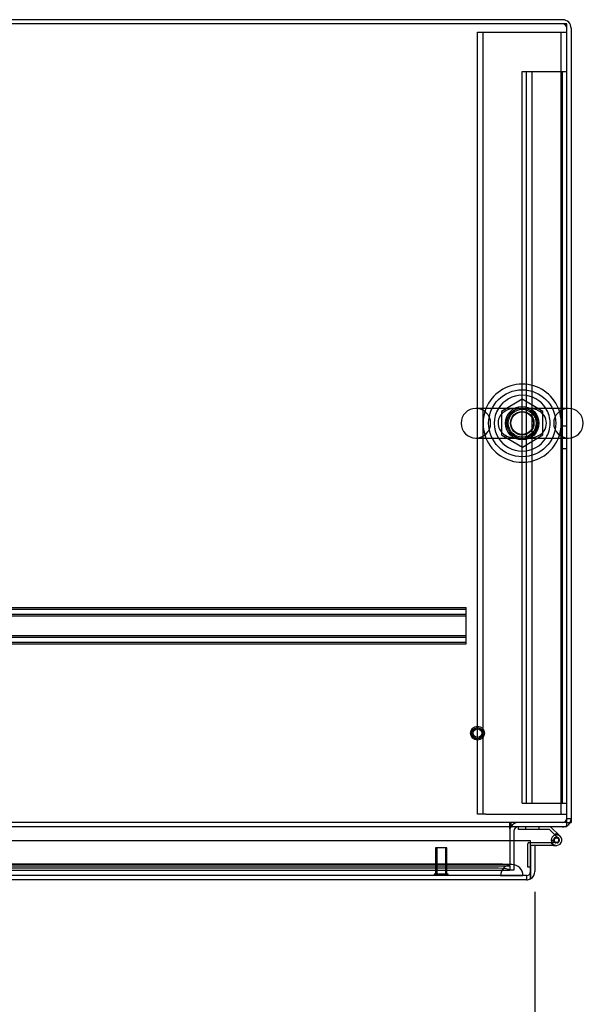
# Model space of a CAD drawing. Header units: inches. Extents: x 1 to 299, y -2 to 199.
# Tile 52 of 57: x 103 to 115, y 159 to 181. Entities that reach past the tile are written whole.
import ezdxf
from ezdxf.enums import TextEntityAlignment as Align
from ezdxf.lldxf.tags import DXFTag

# ---------------------------------------------------------------- set-up
doc = ezdxf.new("R2010")
doc.units = ezdxf.units.IN
doc.header["$MEASUREMENT"] = 0
for name, color, linetype in [('COM50677-2', 7, 'Continuous'), ('COM53964-1', 7, 'Continuous'), ('COM54746-48', 7, 'Continuous'), ('COM70215', 7, 'Continuous'), ('COM70220', 7, 'Continuous'), ('COM71196-5', 7, 'Continuous'), ('COM71210-10', 7, 'Continuous'), ('COM71298-1', 7, 'Continuous'), ('COM71299-1', 7, 'Continuous'), ('Default', 7, 'Continuous'), ('NTS18024', 7, 'Continuous'), ('SCS86414', 7, 'Continuous'), ('STD26258', 7, 'Continuous'), ('WAF25377', 7, 'Continuous'), ('WAM254785', 7, 'Continuous')]:
    doc.layers.add(name, color=color, linetype=linetype)
doc.styles.add('SEACAD_Times_New_Roman', font='times.ttf')
tags = doc.linetypes.add('HIDDEN2', pattern=[0.1875, 0.125, -0.0625]).pattern_tags.tags
tags[6:7] = [DXFTag(74, 4), DXFTag(75, 0), DXFTag(340, '0'), DXFTag(46, 0.0), DXFTag(50, 0.0), DXFTag(44, 0.0), DXFTag(45, 0.0)]
tags[4:5] = [DXFTag(74, 4), DXFTag(75, 0), DXFTag(340, '0'), DXFTag(46, 0.0), DXFTag(50, 0.0), DXFTag(44, 0.0), DXFTag(45, 0.0)]
doc.dimstyles.new('HAMMOND_(STH_-_300x200)', dxfattribs={"dimtxt": 1.5, "dimasz": 1.875, "dimexe": 0.75, "dimexo": 0.75, "dimgap": 0.375, "dimtad": 0, "dimtih": 1, "dimtoh": 1, "dimzin": 0, "dimdsep": 46, "dimtxsty": 'SEACAD_Times_New_Roman', "dimblk1": '_SE_FILLED', "dimblk2": '_SE_FILLED', "dimsah": 1, "dimcen": 0.75, "dimadec": 0, "dimazin": 0, "dimtfac": 0.8, "dimtofl": 0, "dimtmove": 0, "dimatfit": 3, "dimfxl": 1, "dimtolj": 1, "dimtzin": 0, "dimarcsym": 0})

# ---------------------------------------------------------------- blocks, each defined once
blk = doc.blocks.new('SE3')
at = {"layer": 'COM50677-2', "color": 7, "linetype": 'HIDDEN2'}
for p, q in [((112.82, 180.373), (113.005, 180.373)), ((112.82, 162.873), (112.82, 180.373)), ((112.945, 162.873), (112.945, 180.373)), ((113.005, 180.373), (114.635, 180.373)), ((114.635, 180.373), (114.82, 180.373)), ((114.695, 162.873), (114.695, 180.373)), ((113.005, 162.873), (112.82, 162.873)), ((113.005, 162.873), (114.635, 162.873)), ((114.635, 162.873), (114.82, 162.873))]:
    blk.add_line(p, q, dxfattribs=at)
blk.add_circle((113.82, 171.623), 0.375, dxfattribs=at)
at = {"layer": 'COM53964-1', "color": 7, "linetype": 'HIDDEN2'}
for p, q in [((113.82, 163.121), (113.82, 179.496)), ((113.82, 179.496), (113.958, 179.496)), ((113.915, 163.121), (113.915, 179.496)), ((113.958, 179.496), (114.682, 179.496)), ((114.041, 163.121), (114.041, 179.496)), ((114.682, 179.496), (114.82, 179.496)), ((114.725, 163.121), (114.725, 179.496)), ((114.82, 171.558), (114.725, 171.558)), ((114.725, 171.058), (114.82, 171.058)), ((113.82, 163.121), (113.958, 163.121)), ((113.958, 163.121), (114.682, 163.121)), ((114.682, 163.121), (114.82, 163.121))]:
    blk.add_line(p, q, dxfattribs=at)
at = {"layer": 'COM54746-48', "color": 7, "linetype": 'Continuous'}
for p, q in [((113.736, 162.53), (113.736, 162.592)), ((114.455, 162.592), (114.666, 162.38)), ((114.429, 162.53), (113.736, 162.53)), ((114.624, 162.335), (114.429, 162.53)), ((114.007, 162.239), (114.464, 162.239)), ((114.52, 162.177), (114.008, 162.177)), ((114.008, 162.177), (114.008, 162.175)), ((114.484, 162.239), (114.464, 162.239)), ((114.471, 162.294), (114.533, 162.294)), ((114.52, 162.177), (114.588, 162.177)), ((114.008, 161.689), (114.007, 161.689))]:
    blk.add_line(p, q, dxfattribs=at)
at = {"layer": 'COM54746-48', "color": 7, "linetype": 'HIDDEN2'}
for p, q in [((113.897, 162.592), (113.897, 162.53)), ((114.201, 162.53), (114.201, 162.592)), ((113.946, 161.689), (113.946, 162.214)), ((113.971, 162.239), (114.007, 162.239)), ((114.471, 162.283), (114.533, 162.289)), ((114.588, 162.239), (114.484, 162.239)), ((114.525, 162.282), (114.525, 162.307)), ((114.575, 162.357), (114.6, 162.357)), ((114.6, 162.232), (114.575, 162.232)), ((114.65, 162.307), (114.65, 162.282)), ((114.007, 161.689), (113.946, 161.689))]:
    blk.add_line(p, q, dxfattribs=at)
at = {"layer": 'COM54746-48', "color": 7, "linetype": 'Continuous'}
blk.add_circle((114.588, 162.294), 0.05, dxfattribs=at)
for radius, start, end in [(0.117, 107.0274, 180), (0.117, 180, 47.608), (0.135, 204.0421, 240.0736), (0.055, 48.8041, 180), (0.055, 180, 48.8041)]:
    blk.add_arc((114.588, 162.294), radius, start, end, dxfattribs=at)
at = {"layer": 'COM54746-48', "color": 7, "linetype": 'HIDDEN2'}
for centre, radius, start, end in [((114.588, 162.294), 0.135, 75.0294, 111.0142), ((114.588, 162.294), 0.117, 47.608, 107.0274), ((113.971, 162.214), 0.025, 90, 180), ((114.575, 162.307), 0.05, 90, 180), ((114.575, 162.282), 0.05, 180, 270), ((114.6, 162.307), 0.05, 0, 90), ((114.6, 162.282), 0.05, 270, 0)]:
    blk.add_arc(centre, radius, start, end, dxfattribs=at)
at = {"layer": 'COM70215', "color": 7, "linetype": 'HIDDEN2'}
for p, q in [((93.07, 167.5), (112.57, 167.5)), ((93.07, 167.46), (112.57, 167.46)), ((112.57, 167.457), (112.57, 167.5)), ((112.57, 166.73), (112.57, 167.457)), ((93.07, 167.352), (112.57, 167.352)), ((93.07, 167.312), (112.57, 167.312)), ((93.07, 166.875), (112.57, 166.875)), ((93.07, 166.835), (112.57, 166.835)), ((93.07, 166.727), (112.57, 166.727)), ((93.07, 166.687), (112.57, 166.687)), ((112.57, 166.687), (112.57, 166.73))]:
    blk.add_line(p, q, dxfattribs=at)
at = {"layer": 'COM70220', "color": 7, "linetype": 'HIDDEN2'}
for p, q in [((113.337, 161.75), (92.869, 161.75)), ((113.587, 161.75), (113.337, 161.75)), ((113.337, 161.504), (92.869, 161.504)), ((113.337, 161.502), (92.869, 161.502)), ((113.337, 161.501), (92.869, 161.501)), ((113.587, 161.504), (113.337, 161.504)), ((113.836, 161.502), (113.337, 161.502)), ((113.836, 161.501), (113.337, 161.501)), ((113.338, 161.502), (113.587, 161.504)), ((113.338, 161.501), (113.338, 161.502)), ((113.587, 161.504), (113.836, 161.502)), ((113.836, 161.502), (113.836, 161.501))]:
    blk.add_line(p, q, dxfattribs=at)
blk.add_arc((113.587, 161.5), 0.25, 0, 180, dxfattribs=at)
at = {"layer": 'COM71196-5', "color": 7, "linetype": 'Continuous'}
for p, q in [((114.007, 162.28), (92.198, 162.28)), ((114.007, 161.595), (114.007, 162.28)), ((114.103, 162.175), (114.008, 162.175)), ((114.008, 162.175), (114.008, 161.595)), ((114.103, 162.175), (114.103, 161.595)), ((114.007, 161.595), (114.007, 161.431)), ((114.008, 161.431), (114.008, 161.595)), ((113.913, 161.405), (92.293, 161.405))]:
    blk.add_line(p, q, dxfattribs=at)
at = {"layer": 'COM71196-5', "color": 7, "linetype": 'HIDDEN2'}
for q in [(92.293, 161.5), (113.913, 161.405)]:
    blk.add_line((113.913, 161.5), q, dxfattribs=at)
blk.add_arc((113.913, 161.595), 0.095, 270, 0, dxfattribs=at)
at = {"layer": 'COM71196-5', "color": 7, "linetype": 'Continuous'}
for start, end in [(300, 0), (270, 300)]:
    blk.add_arc((113.913, 161.595), 0.19, start, end, dxfattribs=at)
at = {"layer": 'COM71196-5', "color": 7, "linetype": 'HIDDEN2'}
blk.add_ellipse((113.913, 161.595), major_axis=(0, 0.095), ratio=0.999171, start_param=3.141593, end_param=4.712389, dxfattribs=at)
at = {"layer": 'COM71196-5', "color": 7, "linetype": 'Continuous'}
blk.add_ellipse((113.913, 161.595), major_axis=(0, 0.19), ratio=0.999171, start_param=3.141593, end_param=3.665191, dxfattribs=at)
at = {"layer": 'COM71210-10', "color": 7, "linetype": 'Continuous'}
for p, q in [((114.725, 180.652), (67.045, 180.652)), ((114.915, 180.462), (114.915, 171.949)), ((114.915, 171.297), (114.915, 162.687)), ((114.82, 162.687), (114.915, 162.687)), ((113.635, 162.497), (113.635, 162.28))]:
    blk.add_line(p, q, dxfattribs=at)
at = {"layer": 'COM71210-10', "color": 7, "linetype": 'HIDDEN2'}
for p, q in [((114.915, 171.949), (114.915, 171.297)), ((114.82, 162.782), (114.915, 162.782)), ((113.635, 162.28), (113.635, 161.625)), ((113.635, 161.625), (113.54, 161.625))]:
    blk.add_line(p, q, dxfattribs=at)
at = {"layer": 'COM71210-10', "color": 7, "linetype": 'Continuous'}
for centre, radius, start, end in [((114.725, 180.462), 0.19, 0, 90), ((113.73, 162.497), 0.19, 150, 180), ((113.73, 162.497), 0.095, 90, 180), ((114.725, 162.782), 0.19, 300, 330)]:
    blk.add_arc(centre, radius, start, end, dxfattribs=at)
at = {"layer": 'COM71210-10', "color": 7, "linetype": 'HIDDEN2'}
for centre, radius, start, end in [((114.725, 180.462), 0.095, 0, 90), ((113.73, 162.497), 0.19, 90, 150), ((114.725, 162.782), 0.095, 270, 0), ((114.725, 162.782), 0.19, 270, 300), ((114.725, 162.782), 0.19, 330, 0)]:
    blk.add_arc(centre, radius, start, end, dxfattribs=at)
at = {"layer": 'COM71298-1', "color": 7, "linetype": 'Continuous'}
for p, q in [((114.82, 180.557), (66.95, 180.557)), ((114.82, 171.955), (114.82, 180.557)), ((114.82, 162.735), (114.82, 171.292)), ((114.82, 162.592), (66.95, 162.592)), ((113.54, 162.544), (113.54, 162.592)), ((114.82, 162.592), (114.82, 162.735)), ((113.54, 162.544), (113.54, 162.28))]:
    blk.add_line(p, q, dxfattribs=at)
at = {"layer": 'COM71298-1', "color": 7, "linetype": 'HIDDEN2'}
for p, q in [((114.82, 171.292), (114.82, 171.955)), ((114.82, 162.687), (66.95, 162.687)), ((113.54, 162.592), (113.54, 162.687)), ((113.57, 162.592), (113.57, 162.687)), ((113.54, 162.28), (113.54, 161.766)), ((92.502, 161.718), (113.539, 161.718)), ((113.29, 161.759), (92.752, 161.759)), ((113.539, 161.718), (113.539, 161.719)), ((113.54, 161.719), (113.54, 161.766)), ((113.54, 161.719), (113.54, 161.623)), ((92.502, 161.623), (113.54, 161.623)), ((113.29, 161.665), (92.752, 161.665)), ((113.54, 161.623), (113.539, 161.625)), ((113.54, 161.623), (113.54, 161.623))]:
    blk.add_line(p, q, dxfattribs=at)
blk.add_circle((113.82, 171.623), 0.344, dxfattribs=at)
for centre in [(113.29, 161.715), (113.29, 161.622)]:
    blk.add_ellipse(centre, major_axis=(0.25, 0), ratio=0.173648, start_param=0.070105, end_param=1.570796, dxfattribs=at)
at = {"layer": 'COM71299-1', "color": 7, "linetype": 'HIDDEN2'}
blk.add_line((93.385, 161.625), (113.54, 161.625), dxfattribs=at)
at = {"layer": 'NTS18024', "color": 7, "linetype": 'HIDDEN2'}
for p, q in [((113.82, 172.158), (113.355, 171.886)), ((114.285, 171.886), (113.82, 172.158)), ((113.355, 171.886), (113.355, 171.36)), ((114.285, 171.36), (114.285, 171.886)), ((113.355, 171.36), (113.824, 171.086)), ((113.824, 171.086), (114.285, 171.36))]:
    blk.add_line(p, q, dxfattribs=at)
for radius in [0.312, 0.263]:
    blk.add_circle((113.82, 171.623), radius, dxfattribs=at)
at = {"layer": 'SCS86414', "color": 7, "linetype": 'Continuous'}
for p, q in [((114.855, 171.955), (112.784, 171.955)), ((112.784, 171.292), (114.855, 171.292))]:
    blk.add_line(p, q, dxfattribs=at)
at = {"layer": 'SCS86414', "color": 7, "linetype": 'HIDDEN2'}
for radius in [0.312, 0.252]:
    blk.add_circle((113.82, 171.623), radius, dxfattribs=at)
at = {"layer": 'SCS86414', "color": 7, "linetype": 'Continuous'}
for centre, radius, start, end in [((113.82, 171.623), 0.625, 32.0055, 147.9945), ((112.784, 171.623), 0.331, 90, 270), ((114.855, 171.623), 0.331, 270, 90), ((113.82, 171.623), 0.625, 212.0055, 327.9945)]:
    blk.add_arc(centre, radius, start, end, dxfattribs=at)
at = {"layer": 'SCS86414', "color": 7, "linetype": 'HIDDEN2'}
for centre, radius, start, end in [((112.784, 171.623), 0.331, 270, 90), ((113.82, 171.623), 0.625, 147.9945, 212.0055), ((113.584, 171.625), 0.304, 113.0765, 228.8648), ((114.053, 171.623), 0.307, 292.9099, 67.4296), ((113.82, 171.623), 0.625, 0, 32.0055), ((114.855, 171.623), 0.331, 90, 270), ((113.82, 171.623), 0.625, 327.9945, 0), ((113.56, 171.576), 0.251, 225.7109, 247.9972)]:
    blk.add_arc(centre, radius, start, end, dxfattribs=at)
for points, knots in [([(114.179, 171.908), (114.175, 171.91), (114.171, 171.912), (114.113, 171.936), (114.056, 171.947), (113.937, 171.956), (113.874, 171.954), (113.777, 171.954), (113.745, 171.955), (113.684, 171.954), (113.653, 171.953), (113.565, 171.944), (113.509, 171.931), (113.457, 171.907)], [0.5581679, 0.5581679, 0.5581679, 0.5581679, 0.5625, 0.5625, 0.625, 0.625, 0.6875, 0.6875, 0.71875, 0.71875, 0.75, 0.75, 0.8115087, 0.8115087, 0.8115087, 0.8115087]), ([(113.457, 171.34), (113.462, 171.338), (113.467, 171.335), (113.526, 171.311), (113.583, 171.3), (113.672, 171.293), (113.702, 171.292), (113.764, 171.292), (113.796, 171.292), (113.892, 171.292), (113.955, 171.291), (114.071, 171.302), (114.128, 171.315), (114.18, 171.339)], [0.056616, 0.056616, 0.056616, 0.056616, 0.0625, 0.0625, 0.125, 0.125, 0.15625, 0.15625, 0.1875, 0.1875, 0.25, 0.25, 0.3115535, 0.3115535, 0.3115535, 0.3115535])]:
    blk.add_open_spline(points, degree=3, knots=knots, dxfattribs=at)
at = {"layer": 'STD26258', "color": 7, "linetype": 'HIDDEN2'}
for p, q in [((112.133, 162.125), (111.883, 162.125)), ((111.883, 162.125), (111.883, 161.531)), ((111.913, 162.125), (111.913, 161.531)), ((112.102, 162.125), (112.102, 161.531)), ((112.133, 161.531), (112.133, 162.125)), ((112.164, 161.531), (111.851, 161.531)), ((111.851, 161.531), (111.851, 161.5)), ((112.164, 161.5), (112.164, 161.531))]:
    blk.add_line(p, q, dxfattribs=at)
for radius in [0.156, 0.125, 0.0944]:
    blk.add_circle((112.82, 164.687), radius, dxfattribs=at)
at = {"layer": 'WAF25377', "color": 7, "linetype": 'HIDDEN2'}
blk.add_circle((113.82, 171.623), 0.34, dxfattribs=at)
at = {"layer": 'WAF25377', "color": 7, "linetype": 'Continuous'}
for start, end in [(22.2452, 157.7548), (202.2452, 337.7548)]:
    blk.add_arc((113.82, 171.623), 0.875, start, end, dxfattribs=at)
at = {"layer": 'WAF25377', "color": 7, "linetype": 'HIDDEN2'}
for start, end in [(157.7548, 202.2452), (0, 22.2452), (337.7548, 0)]:
    blk.add_arc((113.82, 171.623), 0.875, start, end, dxfattribs=at)
at = {"layer": 'WAM254785', "color": 7, "linetype": 'HIDDEN2'}
for radius in [0.75, 0.312]:
    blk.add_circle((113.82, 171.623), radius, dxfattribs=at)
blk = doc.blocks.new('DMBLK4')
at = {"layer": 'Default', "linetype": 'Continuous', "transparency": 16777216}
for points in [[(93.978, 156.606), (93.978, 157.231), (92.103, 156.918)], [(112.228, 156.606), (114.103, 156.918), (112.228, 157.231)]]:
    blk.add_hatch(color=7, dxfattribs=at).paths.add_polyline_path(points)
at = {"layer": 'Default', "color": 7, "linetype": 'Continuous', "transparency": 16777216}
for p, q in [((114.103, 161.135), (114.103, 156.168)), ((92.103, 160.845), (92.103, 156.168)), ((92.103, 156.918), (99.432, 156.918)), ((106.773, 156.918), (114.103, 156.918))]:
    blk.add_line(p, q, dxfattribs=at)
at = {"layer": 'Default', "color": 7, "linetype": 'Continuous', "transparency": 16777216, "style": 'SEACAD_Times_New_Roman'}
for s, p in [('22.00', (100.543, 157.668)), ('DOOR', (99.957, 155.418))]:
    blk.add_text(s, height=1.5, dxfattribs=at).set_placement(p, align=Align.TOP_LEFT)
blk = doc.blocks.new('_SE_FILLED')
at = {"color": 0}
blk.add_line((0, 0), (-1, 0), dxfattribs=at)
blk.add_solid([(0, 0), (-1, -0.1665), (-1, 0.1665), (0, 0)], dxfattribs=at)

msp = doc.modelspace()

# ---------------------------------------------------------------- block references
at = {"layer": 'Default'}
msp.add_blockref('SE3', (0, 0), dxfattribs=at)

# ---------------------------------------------------------------- dimensions: what is measured, and where the dimension line sits
at = {"layer": 'Default', "color": 7, "linetype": 'Continuous'}
dim = msp.add_linear_dim(base=(114.103, 156.918), p1=(92.103, 161.595), p2=(114.103, 161.885), text='\\A1;<>\\PDOOR', dimstyle='HAMMOND_(STH_-_300x200)', dxfattribs=at)
dim.commit()
dim.dimension.update_dxf_attribs({"geometry": 'DMBLK4', "text_midpoint": (103.103, 156.918), "dimtype": 160})

doc.saveas('drawing.dxf')
